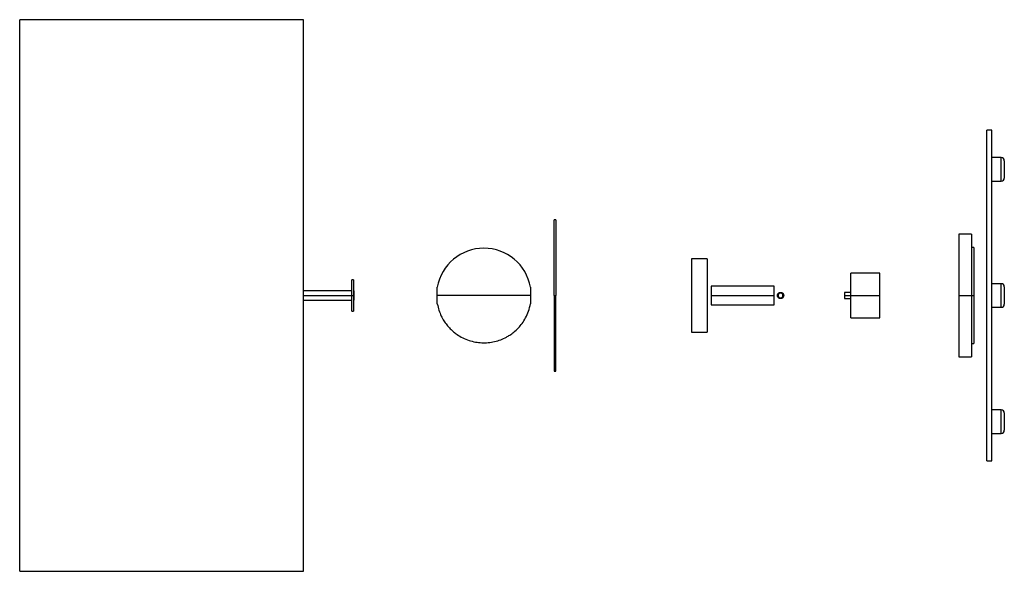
# Paper-space layout '_Derecha' of a CAD drawing. Header units: millimetres. Extents: x -1500 to -876, y -175 to 175.
import ezdxf

# ---------------------------------------------------------------- set-up
doc = ezdxf.new("R2010")
doc.units = ezdxf.units.MM

psp = doc.layouts.new('_Derecha')

# ---------------------------------------------------------------- linework, layer by layer
at = {"color": 7, "linetype": 'Continuous', "lineweight": 25}
for p, q in [((-1320.49, 175), (-1500.49, 175)), ((-1500.49, -175), (-1500.49, 175)), ((-1320.49, -175), (-1320.49, 175)), ((-884, 105), (-887, 105)), ((-887, -105), (-887, 105)), ((-884, -105), (-884, 105)), ((-878, 87.5), (-884, 87.5)), ((-876, 85.5), (-876, 74.5)), ((-884, 72.5), (-878, 72.5)), ((-1160.53, 48), (-1161.54, 48)), ((-896.89, 39), (-904.9, 39)), ((-895.36, 30.5), (-896.87, 30.5)), ((-1064.39, 23.3), (-1074.39, 23.3)), ((-1074.39, 23.3), (-1074.39, -23.3)), ((-1064.39, 23.3), (-1064.39, -23.3)), ((-954.9, 14.25), (-973.41, 14.25)), ((-1288.76, 9.95), (-1289.77, 9.95)), ((-878, 7.5), (-884, 7.5)), ((-1289.77, 3), (-1320.49, 3)), ((-1320.49, 0), (-1288.25, 0)), ((-1288.25, 3), (-1288.77, 3)), ((-1021.9, 6), (-1061.91, 6)), ((-1061.91, 0), (-1021.91, 0)), ((-973.4, 2), (-977.41, 1.97)), ((-876, 5.5), (-876, -5.5)), ((-1320.49, -3), (-1289.77, -3)), ((-1288.77, -3), (-1288.25, -3)), ((-1161.53, 0), (-1160.53, 0)), ((-1061.91, -6), (-1021.9, -6)), ((-977.41, -1.97), (-973.4, -2)), ((-977.4, 0), (-954.9, 0)), ((-904.9, 0), (-896.9, 0)), ((-896.86, 0), (-895.36, 0)), ((-1289.77, -9.95), (-1288.76, -9.95)), ((-884, -7.5), (-878, -7.5)), ((-973.41, -14.25), (-954.9, -14.25)), ((-1074.39, -23.3), (-1064.39, -23.3)), ((-896.87, -30.5), (-895.36, -30.5)), ((-904.9, -39), (-896.89, -39)), ((-1161.54, -48), (-1160.53, -48)), ((-878, -72.5), (-884, -72.5)), ((-876, -74.5), (-876, -85.5)), ((-884, -87.5), (-878, -87.5)), ((-887, -105), (-884, -105)), ((-1500.49, -175), (-1320.49, -175))]:
    psp.add_line(p, q, dxfattribs=at)
at = {"color": 8, "linetype": 'Continuous', "lineweight": 25}
for p, q in [((-878, 72.5), (-878, 87.5)), ((-878, -7.5), (-878, 7.5)), ((-878, -87.5), (-878, -72.5))]:
    psp.add_line(p, q, dxfattribs=at)
at = {"color": 7, "linetype": 'Continuous', "lineweight": 25}
for centre, radius, start, end in [((-878, 85.5), 2, 0, 90), ((-878, 74.5), 2, 270, 360), ((-1206.07, 0), 30, 10.08246, 169.92775), ((-878, 5.5), 2, 0, 90), ((-878, -5.5), 2, 270, 360), ((-878, -74.5), 2, 0, 90), ((-878, -85.5), 2, 270, 360)]:
    psp.add_arc(centre, radius, start, end, dxfattribs=at)
for points, knots in [([(-1161.53, 0), (-1161.53, 2.83), (-1161.53, 5.76), (-1161.53, 11.71), (-1161.53, 14.71), (-1161.53, 20.62), (-1161.53, 23.52), (-1161.53, 29.01), (-1161.53, 31.6), (-1161.53, 36.28), (-1161.53, 38.38), (-1161.53, 41.97), (-1161.53, 43.46), (-1161.53, 45.8), (-1161.53, 46.65), (-1161.53, 47.75), (-1161.53, 48), (-1161.53, 48)], [0, 0, 0, 0, 0.125, 0.125, 0.25, 0.25, 0.375, 0.375, 0.5, 0.5, 0.625, 0.625, 0.75, 0.75, 0.875, 0.875, 1, 1, 1, 1]), ([(-1160.53, 48), (-1160.53, 48), (-1160.53, 47.75), (-1160.53, 46.65), (-1160.53, 45.8), (-1160.53, 43.46), (-1160.53, 41.97), (-1160.53, 38.38), (-1160.53, 36.28), (-1160.53, 31.6), (-1160.53, 29.01), (-1160.53, 23.52), (-1160.53, 20.62), (-1160.53, 14.71), (-1160.53, 11.71), (-1160.53, 5.76), (-1160.53, 2.83), (-1160.53, 0)], [0, 0, 0, 0, 0.125, 0.125, 0.25, 0.25, 0.375, 0.375, 0.5, 0.5, 0.625, 0.625, 0.75, 0.75, 0.875, 0.875, 1, 1, 1, 1]), ([(-904.9, 39), (-904.9, 39), (-904.9, 38.8), (-904.9, 37.9), (-904.9, 37.21), (-904.9, 35.31), (-904.9, 34.1), (-904.9, 31.19), (-904.9, 29.48), (-904.9, 25.67), (-904.9, 23.57), (-904.9, 19.11), (-904.9, 16.76), (-904.9, 11.96), (-904.9, 9.51), (-904.9, 4.68), (-904.9, 2.3), (-904.9, 0)], [0, 0, 0, 0, 0.125, 0.125, 0.25, 0.25, 0.375, 0.375, 0.5, 0.5, 0.625, 0.625, 0.75, 0.75, 0.875, 0.875, 1, 1, 1, 1]), ([(-896.9, 39), (-896.9, 39), (-896.9, 39), (-896.9, 38.98), (-896.9, 38.95), (-896.9, 38.92), (-896.9, 38.87), (-896.9, 38.81), (-896.9, 38.74), (-896.9, 38.66), (-896.9, 38.57), (-896.9, 38.46), (-896.9, 38.17), (-896.9, 37.54), (-896.9, 36.3), (-896.9, 34.69), (-896.9, 32.68), (-896.9, 30.33), (-896.9, 27.63), (-896.9, 24.63), (-896.9, 21.4), (-896.9, 17.97), (-896.9, 14.43), (-896.9, 10.79), (-896.9, 7.95), (-896.9, 5.92), (-896.9, 4.75), (-896.9, 3.56), (-896.9, 2.38), (-896.9, 1.19), (-896.9, 0.4), (-896.9, 0)], [0, 0, 0, 0, 0.010615, 0.021217, 0.031809, 0.042393, 0.052973, 0.063552, 0.074132, 0.084717, 0.095309, 0.105911, 0.116527, 0.178267, 0.240008, 0.304321, 0.368637, 0.434318, 0.500002, 0.565683, 0.631367, 0.69568, 0.759995, 0.821734, 0.883476, 0.902927, 0.922341, 0.941738, 0.961134, 0.980549, 1, 1, 1, 1]), ([(-895.36, 30.5), (-895.36, 30.5), (-895.36, 30.5), (-895.36, 30.48), (-895.36, 30.46), (-895.36, 30.42), (-895.36, 30.37), (-895.36, 30.32), (-895.36, 30.25), (-895.36, 30.18), (-895.36, 30.09), (-895.36, 29.85), (-895.36, 29.36), (-895.36, 28.39), (-895.36, 27.13), (-895.36, 25.56), (-895.36, 23.72), (-895.36, 21.6), (-895.36, 19.27), (-895.36, 16.74), (-895.36, 14.05), (-895.36, 11.28), (-895.36, 8.44), (-895.36, 6.16), (-895.36, 4.45), (-895.36, 3.34), (-895.36, 2.23), (-895.36, 1.12), (-895.36, 0.37), (-895.36, 0)], [0, 0, 0, 0, 0.011676, 0.023336, 0.034984, 0.046625, 0.058262, 0.069899, 0.08154, 0.09319, 0.10485, 0.116527, 0.178267, 0.240009, 0.304322, 0.368637, 0.434318, 0.500002, 0.565684, 0.631368, 0.69568, 0.759996, 0.821736, 0.883478, 0.906813, 0.930102, 0.953375, 0.976664, 1, 1, 1, 1]), ([(-973.4, 0), (-973.4, 0.12), (-973.4, 0.37), (-973.4, 0.75), (-973.4, 1.12), (-973.4, 1.49), (-973.4, 1.86), (-973.4, 2.23), (-973.4, 2.92), (-973.4, 3.94), (-973.4, 5.27), (-973.4, 6.57), (-973.4, 8.24), (-973.4, 10.15), (-973.4, 11.7), (-973.4, 12.67), (-973.4, 13.26), (-973.4, 13.72), (-973.4, 13.98), (-973.4, 14.12), (-973.4, 14.2), (-973.4, 14.24), (-973.4, 14.25), (-973.4, 14.25)], [0, 0, 0, 0, 0.01668, 0.033332, 0.049967, 0.066597, 0.083232, 0.099885, 0.116567, 0.178327, 0.240093, 0.304427, 0.368767, 0.500003, 0.63124, 0.695574, 0.759914, 0.821674, 0.88344, 0.912608, 0.941717, 0.970827, 1, 1, 1, 1]), ([(-954.9, 0), (-954.9, 0.84), (-954.9, 1.71), (-954.9, 3.48), (-954.9, 4.37), (-954.9, 6.12), (-954.9, 6.98), (-954.9, 8.61), (-954.9, 9.38), (-954.9, 10.77), (-954.9, 11.39), (-954.9, 12.46), (-954.9, 12.9), (-954.9, 13.6), (-954.9, 13.85), (-954.9, 14.18), (-954.9, 14.25), (-954.9, 14.25)], [0, 0, 0, 0, 0.125, 0.125, 0.25, 0.25, 0.375, 0.375, 0.5, 0.5, 0.625, 0.625, 0.75, 0.75, 0.875, 0.875, 1, 1, 1, 1]), ([(-1289.77, 0), (-1289.77, 0.1), (-1289.77, 0.3), (-1289.77, 0.61), (-1289.77, 0.91), (-1289.77, 1.21), (-1289.77, 1.51), (-1289.77, 2.03), (-1289.77, 2.75), (-1289.77, 3.68), (-1289.77, 4.58), (-1289.77, 5.75), (-1289.77, 7.09), (-1289.77, 8.17), (-1289.77, 8.85), (-1289.77, 9.26), (-1289.77, 9.58), (-1289.77, 9.77), (-1289.77, 9.88), (-1289.77, 9.94), (-1289.77, 9.95), (-1289.77, 9.95)], [0, 0, 0, 0, 0.019457, 0.038878, 0.058281, 0.077685, 0.097107, 0.116567, 0.178326, 0.240094, 0.304427, 0.368769, 0.500007, 0.631244, 0.695578, 0.75992, 0.821679, 0.883447, 0.922318, 0.961121, 1, 1, 1, 1]), ([(-1288.77, 9.95), (-1288.77, 9.95), (-1288.77, 9.95), (-1288.77, 9.93), (-1288.77, 9.91), (-1288.77, 9.88), (-1288.77, 9.84), (-1288.77, 9.75), (-1288.77, 9.58), (-1288.77, 9.26), (-1288.77, 8.85), (-1288.77, 8.17), (-1288.77, 7.09), (-1288.77, 5.75), (-1288.77, 4.58), (-1288.77, 3.68), (-1288.77, 2.75), (-1288.77, 1.93), (-1288.77, 1.21), (-1288.77, 0.61), (-1288.77, 0.2), (-1288.77, 0)], [0, 0, 0, 0, 0.019457, 0.038878, 0.058281, 0.077685, 0.097107, 0.116567, 0.178328, 0.240094, 0.304429, 0.368769, 0.500007, 0.631244, 0.695579, 0.75992, 0.82168, 0.883447, 0.922321, 0.961124, 1, 1, 1, 1]), ([(-1289.77, -9.95), (-1289.77, -9.95), (-1289.77, -9.95), (-1289.77, -9.93), (-1289.77, -9.91), (-1289.77, -9.88), (-1289.77, -9.84), (-1289.77, -9.75), (-1289.77, -9.58), (-1289.77, -9.26), (-1289.77, -8.85), (-1289.77, -8.17), (-1289.77, -7.09), (-1289.77, -5.75), (-1289.77, -4.58), (-1289.77, -3.68), (-1289.77, -2.75), (-1289.77, -1.93), (-1289.77, -1.21), (-1289.77, -0.61), (-1289.77, -0.2), (-1289.77, 0)], [0, 0, 0, 0, 0.019456, 0.038876, 0.05828, 0.077684, 0.097107, 0.116567, 0.178326, 0.240094, 0.304427, 0.368769, 0.500007, 0.631244, 0.695578, 0.75992, 0.821679, 0.883447, 0.92232, 0.961122, 1, 1, 1, 1]), ([(-1288.77, 0), (-1288.77, -0.1), (-1288.77, -0.3), (-1288.77, -0.61), (-1288.77, -0.91), (-1288.77, -1.21), (-1288.77, -1.51), (-1288.77, -2.03), (-1288.77, -2.75), (-1288.77, -3.68), (-1288.77, -4.58), (-1288.77, -5.75), (-1288.77, -7.09), (-1288.77, -8.17), (-1288.77, -8.85), (-1288.77, -9.26), (-1288.77, -9.58), (-1288.77, -9.77), (-1288.77, -9.88), (-1288.77, -9.94), (-1288.77, -9.95), (-1288.77, -9.95)], [0, 0, 0, 0, 0.0194573, 0.0388786, 0.0582821, 0.0776859, 0.0971081, 0.1165668, 0.1783276, 0.2400937, 0.3044287, 0.3687691, 0.5000068, 0.6312444, 0.6955792, 0.7599198, 0.8216805, 0.8834468, 0.9223197, 0.9611224, 1, 1, 1, 1]), ([(-1288.25, 0), (-1288.25, 0.35), (-1288.25, 0.73), (-1288.25, 1.47), (-1288.25, 1.83), (-1288.25, 2.41), (-1288.25, 2.64), (-1288.25, 2.94), (-1288.25, 3), (-1288.25, 3)], [0, 0, 0, 0, 0.25, 0.25, 0.5, 0.5, 0.75, 0.75, 1, 1, 1, 1]), ([(-1288.25, -3), (-1288.25, -3), (-1288.25, -2.94), (-1288.25, -2.64), (-1288.25, -2.41), (-1288.25, -1.83), (-1288.25, -1.47), (-1288.25, -0.73), (-1288.25, -0.35), (-1288.25, 0)], [0, 0, 0, 0, 0.25, 0.25, 0.5, 0.5, 0.75, 0.75, 1, 1, 1, 1]), ([(-1235.61, 0), (-1235.61, 0.66), (-1235.61, 1.68), (-1235.61, 2.9), (-1235.61, 3.74), (-1235.61, 4.43), (-1235.61, 5.03), (-1235.61, 5.37), (-1235.61, 5.25), (-1235.61, 5.25)], [0, 0, 0, 0, 0.239281, 0.36809, 0.499632, 0.631175, 0.759984, 0.999265, 1, 1, 1, 1]), ([(-1176.53, 5.25), (-1176.53, 5.25), (-1176.53, 5.37), (-1176.53, 5.03), (-1176.53, 4.43), (-1176.53, 3.74), (-1176.53, 2.9), (-1176.53, 1.68), (-1176.53, 0.66), (-1176.53, 0)], [0, 0, 0, 0, 0.00027, 0.239662, 0.368531, 0.500135, 0.631739, 0.760608, 1, 1, 1, 1]), ([(-1061.91, 6), (-1061.91, 6), (-1061.91, 5.97), (-1061.91, 5.83), (-1061.91, 5.72), (-1061.91, 5.43), (-1061.91, 5.25), (-1061.91, 4.8), (-1061.91, 4.54), (-1061.91, 3.95), (-1061.91, 3.63), (-1061.91, 2.94), (-1061.91, 2.58), (-1061.91, 1.84), (-1061.91, 1.46), (-1061.91, 0.72), (-1061.91, 0.35), (-1061.91, 0)], [0, 0, 0, 0, 0.125, 0.125, 0.25, 0.25, 0.375, 0.375, 0.5, 0.5, 0.625, 0.625, 0.75, 0.75, 0.875, 0.875, 1, 1, 1, 1]), ([(-1061.91, 0), (-1061.91, -0.35), (-1061.91, -0.72), (-1061.91, -1.46), (-1061.91, -1.84), (-1061.91, -2.58), (-1061.91, -2.94), (-1061.91, -3.63), (-1061.91, -3.95), (-1061.91, -4.54), (-1061.91, -4.8), (-1061.91, -5.25), (-1061.91, -5.43), (-1061.91, -5.72), (-1061.91, -5.83), (-1061.91, -5.97), (-1061.91, -6), (-1061.91, -6)], [0, 0, 0, 0, 0.125, 0.125, 0.25, 0.25, 0.375, 0.375, 0.5, 0.5, 0.625, 0.625, 0.75, 0.75, 0.875, 0.875, 1, 1, 1, 1]), ([(-1021.91, 0), (-1021.91, 0.35), (-1021.91, 0.72), (-1021.91, 1.46), (-1021.91, 1.84), (-1021.91, 2.58), (-1021.91, 2.94), (-1021.91, 3.63), (-1021.91, 3.95), (-1021.91, 4.54), (-1021.91, 4.8), (-1021.91, 5.25), (-1021.91, 5.43), (-1021.91, 5.72), (-1021.91, 5.83), (-1021.91, 5.97), (-1021.91, 6), (-1021.91, 6)], [0, 0, 0, 0, 0.125, 0.125, 0.25, 0.25, 0.375, 0.375, 0.5, 0.5, 0.625, 0.625, 0.75, 0.75, 0.875, 0.875, 1, 1, 1, 1]), ([(-1021.91, -6), (-1021.91, -6), (-1021.91, -5.97), (-1021.91, -5.83), (-1021.91, -5.72), (-1021.91, -5.43), (-1021.91, -5.25), (-1021.91, -4.8), (-1021.91, -4.54), (-1021.91, -3.95), (-1021.91, -3.63), (-1021.91, -2.94), (-1021.91, -2.58), (-1021.91, -1.84), (-1021.91, -1.46), (-1021.91, -0.72), (-1021.91, -0.35), (-1021.91, 0)], [0, 0, 0, 0, 0.125, 0.125, 0.25, 0.25, 0.375, 0.375, 0.5, 0.5, 0.625, 0.625, 0.75, 0.75, 0.875, 0.875, 1, 1, 1, 1]), ([(-1019.91, 0), (-1019.91, 0.04), (-1019.9, 0.12), (-1019.89, 0.25), (-1019.87, 0.37), (-1019.84, 0.49), (-1019.81, 0.61), (-1019.74, 0.82), (-1019.59, 1.1), (-1019.33, 1.42), (-1019.02, 1.68), (-1018.66, 1.86), (-1018.29, 1.97), (-1017.91, 2.01), (-1017.54, 1.97), (-1017.16, 1.87), (-1016.81, 1.68), (-1016.49, 1.43), (-1016.23, 1.11), (-1016.06, 0.79), (-1015.97, 0.51), (-1015.92, 0.26), (-1015.91, 0.09), (-1015.91, 0.01)], [0, 0, 0, 0, 0.020147, 0.040136, 0.060046, 0.079956, 0.099946, 0.120095, 0.185053, 0.250018, 0.314998, 0.379984, 0.440004, 0.50003, 0.559941, 0.619859, 0.684796, 0.749739, 0.814739, 0.879746, 0.919936, 0.959807, 1, 1, 1, 1]), ([(-1015.91, 0.01), (-1015.91, -0.23), (-1015.95, -0.48), (-1016.14, -0.97), (-1016.3, -1.21), (-1016.68, -1.6), (-1016.92, -1.75), (-1017.41, -1.95), (-1017.67, -1.99), (-1018.14, -1.99), (-1018.39, -1.95), (-1018.88, -1.76), (-1019.12, -1.61), (-1019.51, -1.22), (-1019.66, -0.98), (-1019.86, -0.49), (-1019.9, -0.24), (-1019.91, 0)], [0, 0, 0, 0, 0.125, 0.125, 0.25, 0.25, 0.375, 0.375, 0.5, 0.5, 0.625, 0.625, 0.75, 0.75, 0.875, 0.875, 1, 1, 1, 1]), ([(-1017.91, 1.51), (-1018.08, 1.51), (-1018.27, 1.47), (-1018.64, 1.33), (-1018.82, 1.21), (-1019.11, 0.92), (-1019.23, 0.74), (-1019.37, 0.37), (-1019.41, 0.18), (-1019.41, -0.17), (-1019.37, -0.36), (-1019.23, -0.73), (-1019.11, -0.91), (-1018.82, -1.2), (-1018.64, -1.31), (-1018.27, -1.46), (-1018.08, -1.49), (-1017.91, -1.49)], [0, 0, 0, 0, 0.125, 0.125, 0.25, 0.25, 0.375, 0.375, 0.5, 0.5, 0.625, 0.625, 0.75, 0.75, 0.875, 0.875, 1, 1, 1, 1]), ([(-1017.91, -1.49), (-1017.73, -1.49), (-1017.54, -1.46), (-1017.17, -1.31), (-1016.99, -1.2), (-1016.7, -0.91), (-1016.58, -0.73), (-1016.44, -0.36), (-1016.41, -0.17), (-1016.41, 0.18), (-1016.44, 0.37), (-1016.58, 0.74), (-1016.7, 0.92), (-1016.99, 1.21), (-1017.17, 1.33), (-1017.54, 1.47), (-1017.73, 1.51), (-1017.91, 1.51)], [0, 0, 0, 0, 0.125, 0.125, 0.25, 0.25, 0.375, 0.375, 0.5, 0.5, 0.625, 0.625, 0.75, 0.75, 0.875, 0.875, 1, 1, 1, 1]), ([(-977.4, 1.97), (-977.4, 1.97), (-977.4, 1.93), (-977.4, 1.74), (-977.4, 1.59), (-977.4, 1.2), (-977.4, 0.97), (-977.4, 0.48), (-977.4, 0.23), (-977.4, 0)], [0, 0, 0, 0, 0.25, 0.25, 0.5, 0.5, 0.75, 0.75, 1, 1, 1, 1]), ([(-1235.61, -5.25), (-1235.61, -5.25), (-1235.61, -5.14), (-1235.61, -4.75), (-1235.61, -4.59), (-1235.61, -4.2), (-1235.61, -3.97), (-1235.61, -3.46), (-1235.61, -3.17), (-1235.61, -2.57), (-1235.61, -2.26), (-1235.61, -1.29), (-1235.61, -0.62), (-1235.61, 0)], [0, 0, 0, 0, 0.25, 0.25, 0.375, 0.375, 0.5, 0.5, 0.625, 0.625, 0.75, 0.75, 1, 1, 1, 1]), ([(-1176.53, 0), (-1176.82, 0), (-1177.26, 0), (-1178.43, 0), (-1179.18, 0), (-1180.96, 0), (-1182.01, 0), (-1184.36, 0), (-1185.66, 0), (-1188.48, 0), (-1189.98, 0), (-1193.11, 0), (-1194.73, 0), (-1198, 0), (-1199.65, 0), (-1202.91, 0), (-1204.51, 0), (-1207.62, 0), (-1209.23, 0), (-1212.49, 0), (-1214.14, 0), (-1217.41, 0), (-1219.03, 0), (-1222.16, 0), (-1223.66, 0), (-1226.48, 0), (-1227.78, 0), (-1230.13, 0), (-1231.18, 0), (-1232.96, 0), (-1233.71, 0), (-1234.88, 0), (-1235.32, 0), (-1235.61, 0)], [0, 0, 0, 0, 0.0625, 0.0625, 0.125, 0.125, 0.1875, 0.1875, 0.25, 0.25, 0.3125, 0.3125, 0.375, 0.375, 0.4375, 0.4375, 0.5, 0.5, 0.5625, 0.5625, 0.625, 0.625, 0.6875, 0.6875, 0.75, 0.75, 0.8125, 0.8125, 0.875, 0.875, 0.9375, 0.9375, 1, 1, 1, 1]), ([(-1235.61, -5.25), (-1235.3, -6.64), (-1234.71, -9.31), (-1233.22, -12.93), (-1231.52, -16.01), (-1229.59, -18.72), (-1227.54, -21.02), (-1225.35, -23.04), (-1222.75, -25.02), (-1219.49, -26.94), (-1215.55, -28.57), (-1211.48, -29.6), (-1207.41, -30.06), (-1203.34, -29.97), (-1199.3, -29.32), (-1195.4, -28.14), (-1192.19, -26.66), (-1189.47, -25.04), (-1186.87, -23.15), (-1184.23, -20.69), (-1181.69, -17.64), (-1179.49, -14.12), (-1177.6, -9.95), (-1176.9, -6.85), (-1176.53, -5.25)], [0, 0, 0, 0, 0.050885, 0.097816, 0.139988, 0.176838, 0.217106, 0.250158, 0.283503, 0.334315, 0.385423, 0.43567, 0.484504, 0.532003, 0.581264, 0.630741, 0.677745, 0.707558, 0.744384, 0.792847, 0.836634, 0.886319, 0.941142, 1, 1, 1, 1]), ([(-1176.53, 0), (-1176.53, -0.62), (-1176.53, -1.29), (-1176.53, -2.26), (-1176.53, -2.57), (-1176.53, -3.17), (-1176.53, -3.46), (-1176.53, -3.97), (-1176.53, -4.2), (-1176.53, -4.59), (-1176.53, -4.75), (-1176.53, -5.14), (-1176.53, -5.25), (-1176.53, -5.25)], [0, 0, 0, 0, 0.25, 0.25, 0.375, 0.375, 0.5, 0.5, 0.625, 0.625, 0.75, 0.75, 1, 1, 1, 1]), ([(-1161.53, 0), (-1161.53, -2.83), (-1161.53, -5.76), (-1161.53, -11.71), (-1161.53, -14.71), (-1161.53, -20.62), (-1161.53, -23.52), (-1161.53, -29.01), (-1161.53, -31.6), (-1161.53, -36.28), (-1161.53, -38.38), (-1161.53, -41.97), (-1161.53, -43.46), (-1161.53, -45.8), (-1161.53, -46.65), (-1161.53, -47.75), (-1161.53, -48), (-1161.53, -48)], [0, 0, 0, 0, 0.125, 0.125, 0.25, 0.25, 0.375, 0.375, 0.5, 0.5, 0.625, 0.625, 0.75, 0.75, 0.875, 0.875, 1, 1, 1, 1]), ([(-1160.53, -48), (-1160.53, -48), (-1160.53, -47.75), (-1160.53, -46.65), (-1160.53, -45.8), (-1160.53, -43.46), (-1160.53, -41.97), (-1160.53, -38.38), (-1160.53, -36.28), (-1160.53, -31.6), (-1160.53, -29.01), (-1160.53, -23.52), (-1160.53, -20.62), (-1160.53, -14.71), (-1160.53, -11.71), (-1160.53, -5.76), (-1160.53, -2.83), (-1160.53, 0)], [0, 0, 0, 0, 0.125, 0.125, 0.25, 0.25, 0.375, 0.375, 0.5, 0.5, 0.625, 0.625, 0.75, 0.75, 0.875, 0.875, 1, 1, 1, 1]), ([(-977.4, 0), (-977.4, -0.23), (-977.4, -0.48), (-977.4, -0.97), (-977.4, -1.2), (-977.4, -1.59), (-977.4, -1.74), (-977.4, -1.93), (-977.4, -1.97), (-977.4, -1.97)], [0, 0, 0, 0, 0.25, 0.25, 0.5, 0.5, 0.75, 0.75, 1, 1, 1, 1]), ([(-977.4, 0), (-977.4, -0.23), (-977.4, -0.48), (-977.4, -0.97), (-977.4, -1.2), (-977.4, -1.59), (-977.4, -1.74), (-977.4, -1.93), (-977.4, -1.97), (-977.4, -1.97)], [0, 0, 0, 0, 0.25, 0.25, 0.5, 0.5, 0.75, 0.75, 1, 1, 1, 1]), ([(-973.4, -14.25), (-973.4, -14.25), (-973.4, -14.25), (-973.4, -14.23), (-973.4, -14.21), (-973.4, -14.17), (-973.4, -14.13), (-973.4, -14.08), (-973.4, -13.96), (-973.4, -13.72), (-973.4, -13.26), (-973.4, -12.67), (-973.4, -11.7), (-973.4, -10.15), (-973.4, -8.24), (-973.4, -6.57), (-973.4, -5.27), (-973.4, -3.94), (-973.4, -2.83), (-973.4, -1.95), (-973.4, -1.3), (-973.4, -0.65), (-973.4, -0.22), (-973.4, 0)], [0, 0, 0, 0, 0.01668, 0.033331, 0.049966, 0.066596, 0.083231, 0.099885, 0.116567, 0.178327, 0.240093, 0.304427, 0.368767, 0.500003, 0.63124, 0.695574, 0.759914, 0.821674, 0.88344, 0.912609, 0.941718, 0.970828, 1, 1, 1, 1]), ([(-954.9, -14.25), (-954.9, -14.25), (-954.9, -14.18), (-954.9, -13.85), (-954.9, -13.6), (-954.9, -12.9), (-954.9, -12.46), (-954.9, -11.39), (-954.9, -10.77), (-954.9, -9.38), (-954.9, -8.61), (-954.9, -6.98), (-954.9, -6.12), (-954.9, -4.37), (-954.9, -3.48), (-954.9, -1.71), (-954.9, -0.84), (-954.9, 0)], [0, 0, 0, 0, 0.125, 0.125, 0.25, 0.25, 0.375, 0.375, 0.5, 0.5, 0.625, 0.625, 0.75, 0.75, 0.875, 0.875, 1, 1, 1, 1]), ([(-904.9, 0), (-904.9, -2.3), (-904.9, -4.68), (-904.9, -9.51), (-904.9, -11.96), (-904.9, -16.76), (-904.9, -19.11), (-904.9, -23.57), (-904.9, -25.67), (-904.9, -29.48), (-904.9, -31.19), (-904.9, -34.1), (-904.9, -35.31), (-904.9, -37.21), (-904.9, -37.9), (-904.9, -38.8), (-904.9, -39), (-904.9, -39)], [0, 0, 0, 0, 0.125, 0.125, 0.25, 0.25, 0.375, 0.375, 0.5, 0.5, 0.625, 0.625, 0.75, 0.75, 0.875, 0.875, 1, 1, 1, 1]), ([(-896.9, 0), (-896.9, -0.22), (-896.9, -0.65), (-896.9, -1.3), (-896.9, -1.95), (-896.9, -2.59), (-896.9, -3.24), (-896.9, -3.89), (-896.9, -4.53), (-896.9, -5.17), (-896.9, -5.82), (-896.9, -6.46), (-896.9, -8.12), (-896.9, -10.79), (-896.9, -14.43), (-896.9, -17.97), (-896.9, -21.4), (-896.9, -24.63), (-896.9, -27.63), (-896.9, -30.33), (-896.9, -32.68), (-896.9, -34.69), (-896.9, -36.3), (-896.9, -37.54), (-896.9, -38.21), (-896.9, -38.55), (-896.9, -38.72), (-896.9, -38.84), (-896.9, -38.93), (-896.9, -38.99), (-896.9, -39), (-896.9, -39)], [0, 0, 0, 0, 0.010615, 0.021217, 0.031809, 0.042394, 0.052974, 0.063552, 0.074133, 0.084717, 0.095309, 0.105911, 0.116527, 0.178267, 0.240008, 0.304321, 0.368637, 0.434318, 0.500002, 0.565683, 0.631367, 0.69568, 0.759995, 0.821734, 0.883476, 0.902926, 0.922341, 0.941737, 0.961134, 0.980549, 1, 1, 1, 1]), ([(-895.36, 0), (-895.36, -0.19), (-895.36, -0.56), (-895.36, -1.12), (-895.36, -1.67), (-895.36, -2.23), (-895.36, -2.79), (-895.36, -3.34), (-895.36, -3.9), (-895.36, -4.45), (-895.36, -5), (-895.36, -6.34), (-895.36, -8.44), (-895.36, -11.28), (-895.36, -14.05), (-895.36, -16.74), (-895.36, -19.27), (-895.36, -21.6), (-895.36, -23.72), (-895.36, -25.56), (-895.36, -27.13), (-895.36, -28.39), (-895.36, -29.36), (-895.36, -29.9), (-895.36, -30.18), (-895.36, -30.32), (-895.36, -30.42), (-895.36, -30.49), (-895.36, -30.5), (-895.36, -30.5)], [0, 0, 0, 0, 0.011676, 0.023336, 0.034985, 0.046626, 0.058263, 0.0699, 0.081541, 0.09319, 0.104851, 0.116527, 0.178267, 0.240009, 0.304322, 0.368637, 0.434318, 0.500002, 0.565684, 0.631368, 0.69568, 0.759996, 0.821736, 0.883478, 0.906813, 0.930101, 0.953374, 0.976663, 1, 1, 1, 1])]:
    psp.add_open_spline(points, degree=3, knots=knots, dxfattribs=at)

doc.saveas('drawing.dxf')
